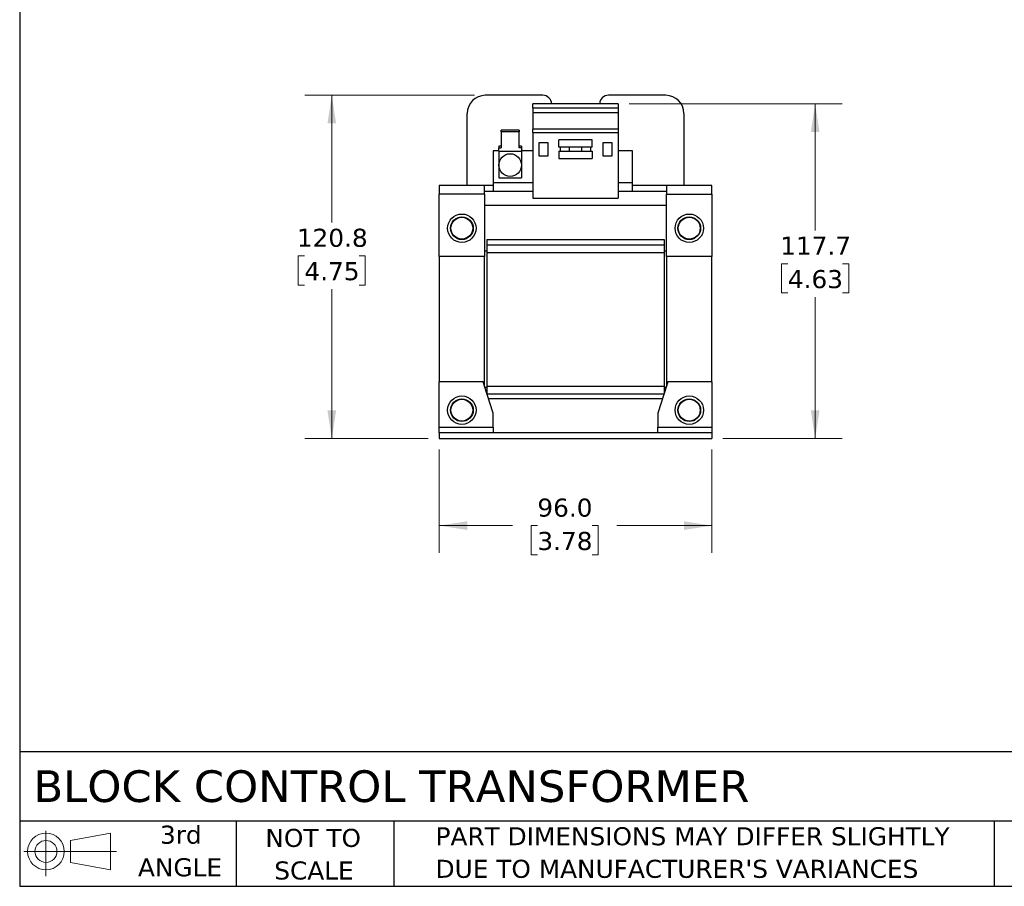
# Model space of a CAD drawing. Header units: millimetres. Extents: x 19 to 819, y 19 to 629.
# Tile 1 of 16: x 19 to 365, y 19 to 324. Entities that reach past the tile are written whole.
import ezdxf

# ---------------------------------------------------------------- set-up
doc = ezdxf.new("R2010")
doc.units = ezdxf.units.MM
doc.header["$LTSCALE"] = 3
doc.linetypes.add('SLD-Solid', pattern=[0])
doc.layers.add('TEXT', color=140, linetype='SLD-Solid', lineweight=25)
doc.styles.add('SLDTEXTSTYLE0', font='VERDANA.TTF')
doc.dimstyles.new('SLDDIMSTYLE0', dxfattribs={"dimtxt": 6.474023, "dimasz": 9.906, "dimexe": 0, "dimexo": 0.0625, "dimgap": 1.618506, "dimtad": 0, "dimtih": 1, "dimtoh": 1, "dimrnd": 1e-09, "dimzin": 4, "dimdsep": 46, "dimtxsty": 'SLDTEXTSTYLE0', "dimsah": 1, "dimcen": 0.09, "dimadec": 0, "dimazin": 1, "dimtfac": 1, "dimtofl": 0, "dimtmove": 0, "dimatfit": 3, "dimfxl": 0, "dimfrac": 2, "dimtolj": 1, "dimtzin": 12, "dimarcsym": 0})
doc.dimstyles.new('SLDDIMSTYLE1', dxfattribs={"dimtxt": 6.474023, "dimasz": 9.906, "dimexe": 0, "dimexo": 0.0625, "dimgap": 1.618506, "dimtad": 0, "dimtih": 1, "dimtoh": 1, "dimrnd": 1e-09, "dimzin": 12, "dimdsep": 46, "dimtxsty": 'SLDTEXTSTYLE0', "dimsah": 1, "dimcen": 0.09, "dimadec": 0, "dimazin": 3, "dimtfac": 1, "dimtofl": 0, "dimtmove": 0, "dimatfit": 3, "dimfxl": 0, "dimfrac": 2, "dimtolj": 1, "dimtzin": 12, "dimarcsym": 0})

# ---------------------------------------------------------------- blocks, each defined once
blk = doc.blocks.new('Block11')
at = {"color": 7, "linetype": 'SLD-Solid', "lineweight": 18}
for p, q in [((7.77, 15.93), (7.77, 0)), ((16.44, 12.5), (30.53, 15.1)), ((30.53, 15.1), (30.53, 2.19)), ((16.44, 4.79), (16.44, 12.5)), ((0, 8.65), (32.62, 8.65)), ((16.44, 4.79), (30.53, 2.19))]:
    blk.add_line(p, q, dxfattribs=at)
for radius in [6.45, 3.86]:
    blk.add_circle((7.77, 8.65), radius, dxfattribs=at)
blk = doc.blocks.new('Block12')
at = {"color": 7, "linetype": 'Continuous'}
blk.add_blockref('Block11', (0, 0), dxfattribs=at)
blk = doc.blocks.new('_D')
at = {"color": 7, "linetype": 'SLD-Solid', "lineweight": 0}
for p, q in [((166.61, 172.7), (166.61, 136.38)), ((262.61, 172.7), (262.61, 136.38)), ((166.61, 145.9), (192.4, 145.9)), ((201.17, 145.9), (199, 145.9)), ((199, 145.9), (199, 135.61)), ((220.41, 145.9), (222.58, 145.9)), ((222.58, 145.9), (222.58, 135.61)), ((262.61, 145.9), (229.18, 145.9)), ((199, 135.61), (201.17, 135.61)), ((222.58, 135.61), (220.41, 135.61))]:
    blk.add_line(p, q, dxfattribs=at)
at = {"color": 7, "linetype": 'SLD-Solid', "lineweight": 18}
for points in [[(166.61, 145.9), (176.52, 144.38), (176.52, 147.43)], [(262.61, 145.9), (252.71, 147.43), (252.71, 144.38)]]:
    blk.add_solid(points, dxfattribs=at)
at = {"color": 7, "linetype": 'SLD-Solid', "lineweight": 18, "char_height": 6.35, "attachment_point": 1, "style": 'SLDTEXTSTYLE0'}
for s, insert in [('96.0', (201.17, 155.42)), ('3.78', (201.17, 143.68))]:
    blk.add_mtext(s, dxfattribs=dict(at, insert=insert))
blk = doc.blocks.new('_D_1')
at = {"color": 7, "linetype": 'SLD-Solid', "lineweight": 0}
for p, q in [((233.42, 294.21), (308.43, 294.21)), ((298.91, 294.21), (298.91, 249.76)), ((289.29, 238.02), (287.11, 238.02)), ((287.11, 238.02), (287.11, 227.73)), ((308.52, 238.02), (310.7, 238.02)), ((310.7, 238.02), (310.7, 227.73)), ((287.11, 227.73), (289.29, 227.73)), ((298.91, 176.51), (298.91, 226.28)), ((310.7, 227.73), (308.52, 227.73)), ((266.42, 176.51), (308.43, 176.51))]:
    blk.add_line(p, q, dxfattribs=at)
at = {"color": 7, "linetype": 'SLD-Solid', "lineweight": 18}
for points in [[(298.91, 294.21), (297.38, 284.3), (300.43, 284.3)], [(298.91, 176.51), (300.43, 186.41), (297.38, 186.41)]]:
    blk.add_solid(points, dxfattribs=at)
at = {"color": 7, "linetype": 'SLD-Solid', "lineweight": 18, "char_height": 6.35, "attachment_point": 1, "style": 'SLDTEXTSTYLE0'}
for s, insert in [('117.7', (286.59, 247.53)), ('4.63', (289.29, 235.79))]:
    blk.add_mtext(s, dxfattribs=dict(at, insert=insert))
blk = doc.blocks.new('_D_2')
at = {"color": 7, "linetype": 'SLD-Solid', "lineweight": 0}
for p, q in [((179.05, 297.26), (119.33, 297.26)), ((128.85, 297.26), (128.85, 252.54)), ((119.23, 240.8), (117.06, 240.8)), ((117.06, 240.8), (117.06, 230.51)), ((138.47, 240.8), (140.64, 240.8)), ((140.64, 240.8), (140.64, 230.51)), ((117.06, 230.51), (119.23, 230.51)), ((128.85, 176.51), (128.85, 229.06)), ((140.64, 230.51), (138.47, 230.51)), ((162.8, 176.51), (119.33, 176.51))]:
    blk.add_line(p, q, dxfattribs=at)
at = {"color": 7, "linetype": 'SLD-Solid', "lineweight": 18}
for points in [[(128.85, 297.26), (127.33, 287.35), (130.38, 287.35)], [(128.85, 176.51), (130.38, 186.41), (127.33, 186.41)]]:
    blk.add_solid(points, dxfattribs=at)
at = {"color": 7, "linetype": 'SLD-Solid', "lineweight": 18, "char_height": 6.35, "attachment_point": 1, "style": 'SLDTEXTSTYLE0'}
for s, insert in [('120.8', (116.54, 250.32)), ('4.75', (119.23, 238.58))]:
    blk.add_mtext(s, dxfattribs=dict(at, insert=insert))

msp = doc.modelspace()

# ---------------------------------------------------------------- linework, layer by layer
for p, q in [((203.043, 297.258), (182.862, 297.258)), ((246.362, 297.258), (226.181, 297.258)), ((229.612, 294.208), (199.612, 294.208)), ((199.612, 292.908), (199.612, 294.208)), ((199.612, 292.908), (229.612, 292.908)), ((199.612, 292.908), (199.612, 291.054)), ((229.612, 291.054), (199.612, 291.054)), ((199.612, 291.054), (199.612, 285.394)), ((229.612, 294.208), (229.612, 292.908)), ((229.612, 292.908), (229.612, 291.054)), ((229.612, 291.054), (229.612, 285.394)), ((176.512, 265.508), (176.512, 290.908)), ((252.712, 290.908), (252.712, 265.508)), ((188.462, 284.463), (188.462, 285.029)), ((194.762, 285.029), (188.462, 285.029)), ((194.762, 284.463), (188.462, 284.463)), ((188.462, 284.463), (188.462, 278.807)), ((194.762, 285.029), (194.762, 284.463)), ((194.762, 278.807), (194.762, 284.463)), ((229.612, 285.394), (199.612, 285.394)), ((199.612, 284.194), (199.612, 285.394)), ((199.612, 284.194), (199.612, 261.094)), ((199.612, 284.194), (229.612, 284.194)), ((229.612, 285.394), (229.612, 284.194)), ((229.612, 284.194), (229.612, 261.094)), ((208.762, 278.984), (208.762, 281.584)), ((220.462, 281.584), (208.762, 281.584)), ((220.462, 278.984), (220.462, 281.584)), ((185.612, 277.708), (185.612, 266.508)), ((187.612, 277.708), (185.612, 277.708)), ((187.612, 279.372), (187.612, 278.807)), ((188.462, 279.372), (187.612, 279.372)), ((187.612, 277.627), (187.612, 278.807)), ((187.612, 278.807), (188.462, 278.807)), ((187.612, 277.627), (195.612, 277.627)), ((187.612, 277.627), (187.612, 272.708)), ((195.612, 279.372), (194.762, 279.372)), ((195.612, 278.807), (194.762, 278.807)), ((195.612, 279.372), (195.612, 278.807)), ((195.612, 278.807), (195.612, 277.627)), ((199.612, 277.708), (195.612, 277.708)), ((195.612, 277.627), (195.612, 272.708)), ((205.012, 280.508), (201.712, 280.508)), ((201.712, 280.508), (201.712, 276.008)), ((205.012, 276.008), (205.012, 280.508)), ((220.462, 278.984), (208.762, 278.984)), ((208.762, 277.584), (208.762, 274.984)), ((208.762, 277.584), (220.462, 277.584)), ((209.212, 278.984), (209.212, 277.584)), ((212.512, 277.584), (212.512, 278.984)), ((216.712, 278.984), (216.712, 277.584)), ((220.012, 277.584), (220.012, 278.984)), ((220.462, 277.584), (220.462, 274.984)), ((227.512, 280.508), (224.212, 280.508)), ((224.212, 280.508), (224.212, 276.008)), ((227.512, 276.008), (227.512, 280.508)), ((234.612, 277.708), (229.612, 277.708)), ((234.612, 266.508), (234.612, 277.708)), ((201.712, 276.008), (205.012, 276.008)), ((208.762, 274.984), (220.462, 274.984)), ((224.212, 276.008), (227.512, 276.008)), ((187.612, 272.708), (187.612, 268.208)), ((195.612, 272.708), (195.612, 268.208)), ((187.612, 268.208), (195.612, 268.208)), ((166.612, 265.508), (166.612, 262.508)), ((182.612, 265.508), (166.612, 265.508)), ((182.612, 262.508), (182.612, 265.508)), ((185.612, 265.508), (182.612, 265.508)), ((182.612, 263.508), (185.612, 263.508)), ((199.612, 266.508), (185.612, 266.508)), ((185.612, 266.508), (185.612, 263.508)), ((185.612, 263.508), (199.612, 263.508)), ((234.612, 266.508), (229.612, 266.508)), ((229.612, 263.508), (234.612, 263.508)), ((234.612, 263.508), (234.612, 266.508)), ((246.612, 265.508), (234.612, 265.508)), ((234.612, 263.508), (246.612, 263.508)), ((246.612, 265.508), (246.612, 262.508)), ((262.612, 265.508), (246.612, 265.508)), ((262.612, 262.508), (262.612, 265.508)), ((182.612, 262.508), (166.612, 262.508)), ((166.612, 240.508), (166.612, 262.508)), ((182.612, 262.508), (182.612, 240.508)), ((199.612, 261.094), (229.612, 261.094)), ((246.612, 262.508), (262.612, 262.508)), ((246.612, 240.508), (246.612, 262.508)), ((262.612, 262.508), (262.612, 240.508)), ((246.612, 258.508), (182.612, 258.508)), ((183.412, 246.557), (245.812, 246.557)), ((183.412, 246.557), (183.412, 244.707)), ((245.812, 246.557), (245.812, 244.707)), ((182.612, 242.507), (183.412, 242.507)), ((183.412, 244.707), (245.812, 244.707)), ((183.412, 244.707), (183.412, 242.007)), ((245.812, 244.707), (245.812, 242.007)), ((245.812, 242.507), (246.612, 242.507)), ((182.612, 240.508), (166.612, 240.508)), ((166.612, 240.508), (166.612, 196.507)), ((182.612, 194.936), (182.612, 240.508)), ((183.412, 242.007), (245.812, 242.007)), ((183.412, 242.007), (183.412, 195.007)), ((245.812, 242.007), (245.812, 195.007)), ((262.612, 240.508), (246.612, 240.508)), ((246.612, 240.508), (246.612, 194.936)), ((262.612, 196.507), (262.612, 240.508)), ((182.112, 196.507), (166.612, 196.507)), ((166.612, 180.507), (166.612, 196.507)), ((183.412, 192.421), (182.112, 196.507)), ((183.412, 194.507), (182.748, 194.507)), ((183.412, 195.007), (245.812, 195.007)), ((183.412, 195.007), (183.412, 192.336)), ((247.112, 196.507), (245.812, 192.421)), ((245.812, 195.007), (245.812, 192.336)), ((246.475, 194.507), (245.812, 194.507)), ((262.612, 196.507), (247.112, 196.507)), ((262.612, 196.507), (262.612, 180.507)), ((183.439, 192.336), (183.412, 192.336)), ((185.612, 185.507), (183.439, 192.336)), ((183.448, 192.307), (245.775, 192.307)), ((245.785, 192.336), (243.612, 185.507)), ((245.812, 192.336), (245.785, 192.336)), ((245.187, 190.457), (184.037, 190.457)), ((185.612, 180.507), (185.612, 185.507)), ((243.612, 185.507), (243.612, 180.507)), ((166.612, 180.507), (185.612, 180.507)), ((166.612, 178.507), (166.612, 180.507)), ((185.612, 180.507), (185.612, 178.507)), ((243.612, 180.507), (262.612, 180.507)), ((243.612, 178.507), (243.612, 180.507)), ((262.612, 180.507), (262.612, 178.507)), ((262.612, 178.507), (166.612, 178.507)), ((166.612, 178.507), (166.612, 176.507)), ((262.612, 178.507), (262.612, 176.507)), ((166.612, 176.507), (262.612, 176.507))]:
    msp.add_line(p, q)
for centre, radius in [((191.612, 272.708), 4), ((174.612, 250.508), 5), ((174.612, 250.508), 4), ((174.612, 250.508), 3.853), ((254.612, 250.508), 5), ((254.612, 250.508), 4), ((254.612, 250.508), 3.853), ((174.612, 186.507), 5), ((254.612, 186.507), 5), ((174.612, 186.507), 4), ((174.612, 186.507), 3.853), ((254.612, 186.507), 4), ((254.612, 186.507), 3.853)]:
    msp.add_circle(centre, radius)
for centre, radius, start, end in [((182.862, 290.908), 6.35, 90, 180), ((203.043, 294.083), 3.175, 2.25632, 90), ((226.181, 294.083), 3.175, 90, 177.74368), ((246.362, 290.908), 6.35, 0, 90)]:
    msp.add_arc(centre, radius, start, end)
at = {"layer": 'TEXT'}
for p, q in [((19.05, 628.65), (19.05, 19.05)), ((819.15, 66.378), (19.05, 66.378)), ((819.15, 41.91), (19.05, 41.91)), ((95.25, 41.91), (95.25, 19.05)), ((150.635, 41.91), (150.635, 19.05)), ((361.939, 41.91), (361.939, 19.05)), ((19.05, 19.05), (819.15, 19.05))]:
    msp.add_line(p, q, dxfattribs=at)

# ---------------------------------------------------------------- block references
msp.add_blockref('Block12', (20.514, 22.662), dxfattribs=at)

# ---------------------------------------------------------------- texts
at = {"layer": 'TEXT', "style": 'SLDTEXTSTYLE0'}
for s, insert, char_height, attachment_point in [('BLOCK CONTROL TRANSFORMER', (23.897, 59.834), 11.1125, 1), ('3rd', (75.74, 40.381), 6.35, 2), ('NOT TO', (122.305, 39.258), 6.35, 2), ('PART DIMENSIONS MAY DIFFER SLIGHTLY ', (165.358, 39.842), 6.35, 1), ('ANGLE', (75.447, 28.915), 6.35, 2), ('SCALE', (122.594, 27.791), 6.35, 2), ("DUE TO MANUFACTURER'S VARIANCES", (165.358, 28.376), 6.35, 1)]:
    msp.add_mtext(s, dxfattribs=dict(at, insert=insert, char_height=char_height, attachment_point=attachment_point))

# ---------------------------------------------------------------- dimensions: what is measured, and where the dimension line sits
at = {"color": 7, "linetype": 'SLD-Solid', "lineweight": 18}
for base, p1, p2, picture, middle in [((128.852, 176.507), (182.862, 297.258), (166.612, 176.507), '_D_2', (128.852, 240.803)), ((298.905, 294.208), (262.612, 176.507), (229.612, 294.208), '_D_1', (298.905, 238.018))]:
    dim = msp.add_linear_dim(base=base, p1=p1, p2=p2, angle=90, dimstyle='SLDDIMSTYLE1', dxfattribs=at)
    dim.commit()
    dim.dimension.update_dxf_attribs({"geometry": picture, "text_midpoint": middle, "dimtype": 160})
dim = msp.add_linear_dim(base=(166.612, 145.903), p1=(262.612, 176.507), p2=(166.612, 176.507), dimstyle='SLDDIMSTYLE0', dxfattribs=at)
dim.commit()
dim.dimension.update_dxf_attribs({"geometry": '_D', "text_midpoint": (210.79, 145.903), "dimtype": 160})

doc.saveas('drawing.dxf')
